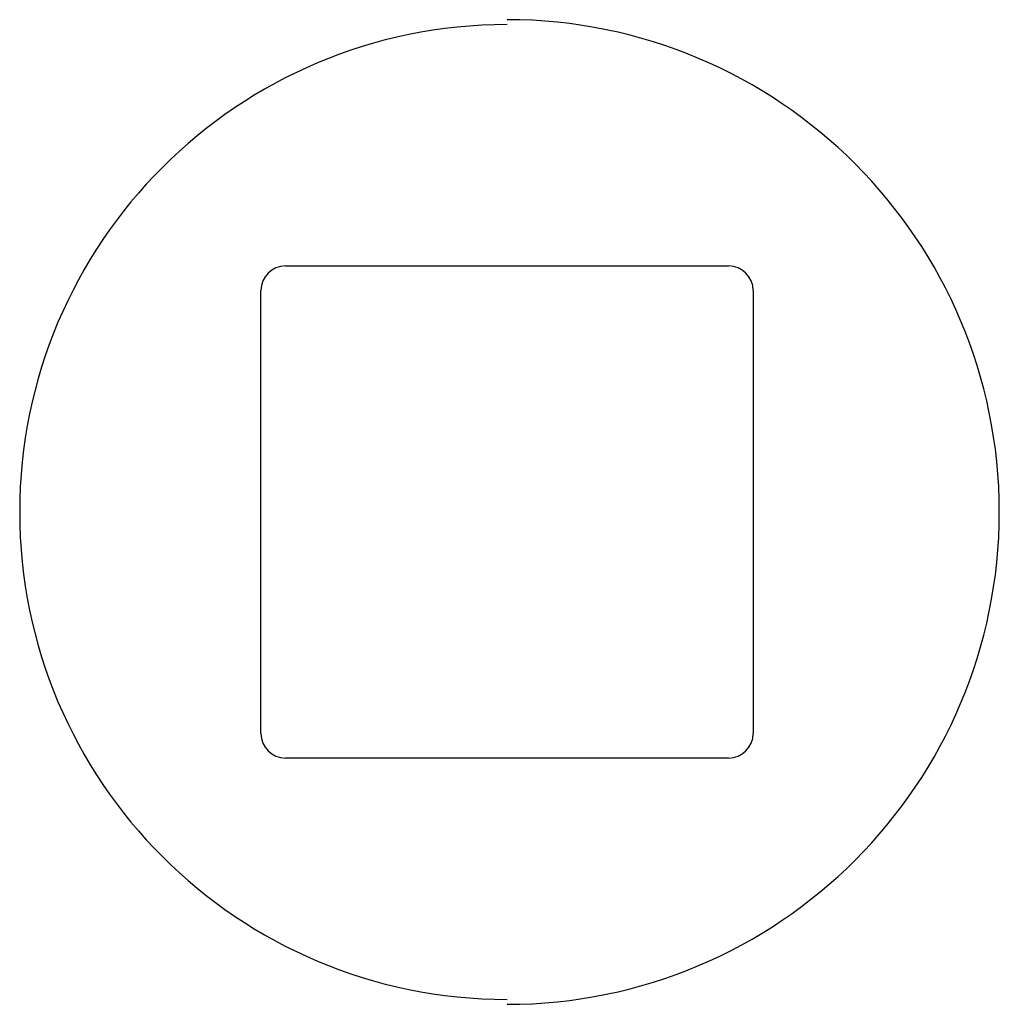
# Paper-space layout '_Inferior' of a CAD drawing. Header units: millimetres. Extents: x -264 to 134, y 542 to 942.
import ezdxf

# ---------------------------------------------------------------- set-up
doc = ezdxf.new("R2010")
doc.units = ezdxf.units.MM

psp = doc.layouts.new('_Inferior')

# ---------------------------------------------------------------- linework, layer by layer
at = {"color": 7, "linetype": 'Continuous', "lineweight": 25}
for p, q in [((-155.78, 842), (24.22, 842)), ((-165.78, 652), (-165.78, 832)), ((34.22, 832), (34.22, 652)), ((24.22, 642), (-155.78, 642))]:
    psp.add_line(p, q, dxfattribs=at)
for centre, radius, start, end in [((-65.78, 742), 200, 270, 90), ((-65.78, 742), 198, 90, 270), ((-155.78, 832), 10, 90, 180), ((24.22, 832), 10, 0, 90), ((-155.78, 652), 10, 180, 270), ((24.22, 652), 10, 270, 0)]:
    psp.add_arc(centre, radius, start, end, dxfattribs=at)

doc.saveas('drawing.dxf')
